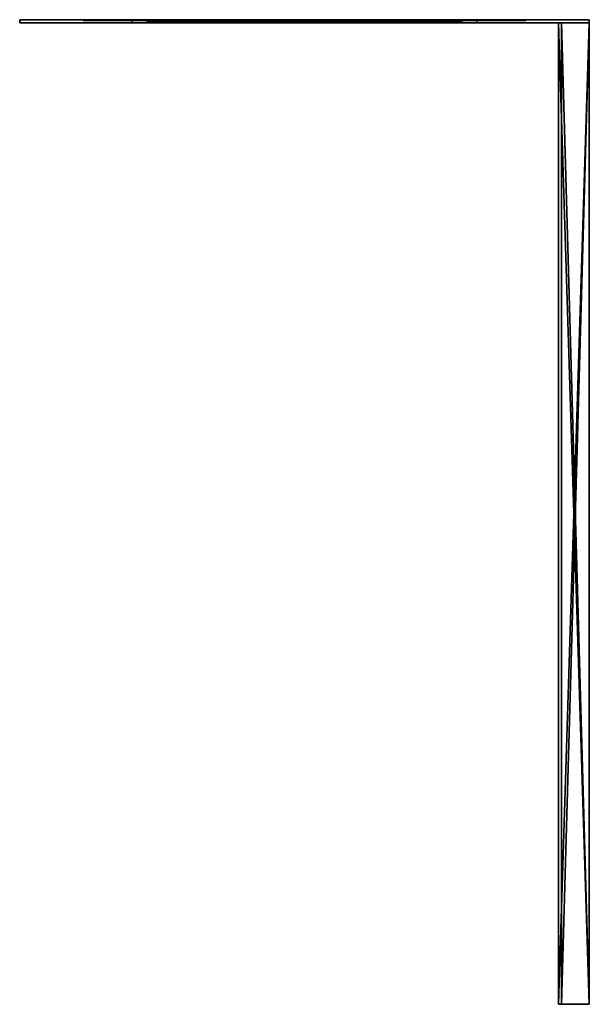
# Model space of a CAD drawing. Header units: millimetres. Extents: x -185 to 185, y -639 to 1.
import ezdxf

# ---------------------------------------------------------------- set-up
doc = ezdxf.new("R2010")
doc.units = ezdxf.units.MM
doc.header["$LTSCALE"] = 65.185185
for name, color, linetype in [('1', 7, 'CONTINUOUS'), ('10', 7, 'CONTINUOUS'), ('11', 7, 'CONTINUOUS'), ('12', 7, 'CONTINUOUS'), ('13', 7, 'CONTINUOUS'), ('14', 7, 'CONTINUOUS'), ('15', 7, 'CONTINUOUS'), ('16', 7, 'CONTINUOUS'), ('17', 7, 'CONTINUOUS'), ('18', 7, 'CONTINUOUS'), ('19', 7, 'CONTINUOUS'), ('2', 7, 'CONTINUOUS'), ('20', 7, 'CONTINUOUS'), ('21', 7, 'CONTINUOUS'), ('3', 7, 'CONTINUOUS'), ('4', 7, 'CONTINUOUS'), ('5', 7, 'CONTINUOUS'), ('6', 7, 'CONTINUOUS'), ('7', 7, 'CONTINUOUS'), ('8', 7, 'CONTINUOUS'), ('9', 7, 'CONTINUOUS')]:
    doc.layers.add(name, color=color, linetype=linetype)

msp = doc.modelspace()

# ---------------------------------------------------------------- linework, layer by layer
at = {"layer": '1', "linetype": 'Continuous'}
for points in [[(-112, -1, 382.5), (-112, -1, 857.5), (-185, -1, -1240), (-112, -1, 382.5)], [(-112, -1, -382.5), (-112, -1, 382.5), (-185, -1, -1240), (-112, -1, -382.5)], [(-185, -1, -1240), (-112, -1, 857.5), (-185, -1, 1240), (-185, -1, -1240)], [(-185, -1, 1240), (-112, -1, 857.5), (185, -1, 1240), (-185, -1, 1240)], [(-112, -1, -857.5), (-112, -1, -382.5), (-185, -1, -1240), (-112, -1, -857.5)], [(112, -1, -857.5), (-112, -1, -857.5), (-185, -1, -1240), (112, -1, -857.5)], [(185, -1, -1240), (112, -1, -857.5), (-185, -1, -1240), (185, -1, -1240)], [(112, -1, 382.5), (-112, -1, 382.5), (-112, -1, -382.5), (112, -1, 382.5)], [(112, -1, 382.5), (-112, -1, -382.5), (165, -1, 27.5), (112, -1, 382.5)], [(-112, -1, 857.5), (112, -1, 857.5), (185, -1, 1240), (-112, -1, 857.5)], [(-112, -1, -382.5), (112, -1, -382.5), (185, -1, -27.5), (-112, -1, -382.5)], [(-112, -1, -382.5), (185, -1, -27.5), (165, -1, -27.5), (-112, -1, -382.5)], [(165, -1, 27.5), (-112, -1, -382.5), (165, -1, -27.5), (165, -1, 27.5)], [(112, -1, 857.5), (112, -1, 382.5), (185, -1, 1240), (112, -1, 857.5)], [(185, -1, 1240), (112, -1, 382.5), (165, -1, 27.5), (185, -1, 1240)], [(112, -1, -382.5), (112, -1, -857.5), (185, -1, -27.5), (112, -1, -382.5)], [(185, -1, -27.5), (112, -1, -857.5), (185, -1, -1240), (185, -1, -27.5)], [(185, -1, 27.5), (185, -1, 1240), (165, -1, 27.5), (185, -1, 27.5)], [(185, -1, -25.5), (185, -1, 25.5), (167, -1, -25.5), (185, -1, -25.5)], [(167, -1, -25.5), (185, -1, 25.5), (167, -1, 25.5), (167, -1, -25.5)]]:
    msp.add_3dface(points, dxfattribs=at)
at = {"layer": '10', "linetype": 'Continuous'}
for points in [[(-112, -1, 382.5), (112, -1, 382.5), (-112, 1, 382.5), (-112, -1, 382.5)], [(-112, 1, 382.5), (112, -1, 382.5), (112, 1, 382.5), (-112, 1, 382.5)]]:
    msp.add_3dface(points, dxfattribs=at)
at = {"layer": '11', "linetype": 'Continuous'}
for points in [[(-112, -1, -382.5), (-112, -1, -857.5), (-112, 1, -382.5), (-112, -1, -382.5)], [(-112, 1, -382.5), (-112, -1, -857.5), (-112, 1, -857.5), (-112, 1, -382.5)]]:
    msp.add_3dface(points, dxfattribs=at)
at = {"layer": '12', "linetype": 'Continuous'}
for points in [[(-112, -1, -857.5), (112, -1, -857.5), (-112, 1, -857.5), (-112, -1, -857.5)], [(112, -1, -857.5), (112, 1, -857.5), (-112, 1, -857.5), (112, -1, -857.5)]]:
    msp.add_3dface(points, dxfattribs=at)
at = {"layer": '13', "linetype": 'Continuous'}
for points in [[(112, -1, -857.5), (112, -1, -382.5), (112, 1, -857.5), (112, -1, -857.5)], [(112, -1, -382.5), (112, 1, -382.5), (112, 1, -857.5), (112, -1, -382.5)]]:
    msp.add_3dface(points, dxfattribs=at)
at = {"layer": '14', "linetype": 'Continuous'}
for points in [[(112, -1, -382.5), (-112, -1, -382.5), (112, 1, -382.5), (112, -1, -382.5)], [(-112, -1, -382.5), (-112, 1, -382.5), (112, 1, -382.5), (-112, -1, -382.5)]]:
    msp.add_3dface(points, dxfattribs=at)
at = {"layer": '15', "linetype": 'Continuous'}
for points in [[(185, -639, -27.5), (185, -639, -25.5), (165, -639, -27.5), (185, -639, -27.5)], [(165, -639, -27.5), (185, -639, -25.5), (167, -639, -25.5), (165, -639, -27.5)], [(185, -639, 27.5), (165, -639, 27.5), (167, -639, 25.5), (185, -639, 27.5)], [(165, -639, 27.5), (165, -639, -27.5), (167, -639, 25.5), (165, -639, 27.5)], [(167, -639, 25.5), (165, -639, -27.5), (167, -639, -25.5), (167, -639, 25.5)], [(185, -639, 25.5), (185, -639, 27.5), (167, -639, 25.5), (185, -639, 25.5)]]:
    msp.add_3dface(points, dxfattribs=at)
at = {"layer": '16', "linetype": 'Continuous'}
for points in [[(165, -1, -27.5), (185, -1, -27.5), (185, -639, -27.5), (165, -1, -27.5)], [(165, -1, -27.5), (185, -639, -27.5), (165, -639, -27.5), (165, -1, -27.5)]]:
    msp.add_3dface(points, dxfattribs=at)
at = {"layer": '17', "linetype": 'Continuous'}
for points in [[(165, -1, 27.5), (165, -1, -27.5), (165, -639, -27.5), (165, -1, 27.5)], [(165, -1, 27.5), (165, -639, -27.5), (165, -639, 27.5), (165, -1, 27.5)]]:
    msp.add_3dface(points, dxfattribs=at)
at = {"layer": '18', "linetype": 'Continuous'}
for points in [[(185, -1, 27.5), (165, -1, 27.5), (165, -639, 27.5), (185, -1, 27.5)], [(185, -639, 27.5), (185, -1, 27.5), (165, -639, 27.5), (185, -639, 27.5)]]:
    msp.add_3dface(points, dxfattribs=at)
at = {"layer": '19', "linetype": 'Continuous'}
for points in [[(167, -1, 25.5), (185, -1, 25.5), (185, -639, 25.5), (167, -1, 25.5)], [(167, -1, 25.5), (185, -639, 25.5), (167, -639, 25.5), (167, -1, 25.5)]]:
    msp.add_3dface(points, dxfattribs=at)
at = {"layer": '2', "linetype": 'Continuous'}
for points in [[(185, 1, -1240), (-185, 1, -1240), (-112, 1, -857.5), (185, 1, -1240)], [(-185, 1, -1240), (-185, 1, 1240), (-112, 1, -857.5), (-185, 1, -1240)], [(-185, 1, 1240), (185, 1, 1240), (112, 1, 857.5), (-185, 1, 1240)], [(-112, 1, 382.5), (-185, 1, 1240), (-112, 1, 857.5), (-112, 1, 382.5)], [(-185, 1, 1240), (-112, 1, 382.5), (-112, 1, -382.5), (-185, 1, 1240)], [(-112, 1, 857.5), (-185, 1, 1240), (112, 1, 857.5), (-112, 1, 857.5)], [(-185, 1, 1240), (-112, 1, -382.5), (-112, 1, -857.5), (-185, 1, 1240)], [(112, 1, -857.5), (185, 1, -1240), (-112, 1, -857.5), (112, 1, -857.5)], [(-112, 1, 382.5), (112, 1, 382.5), (112, 1, -382.5), (-112, 1, 382.5)], [(-112, 1, -382.5), (-112, 1, 382.5), (112, 1, -382.5), (-112, 1, -382.5)], [(185, 1, 1240), (185, 1, -1240), (112, 1, 857.5), (185, 1, 1240)], [(112, 1, 857.5), (185, 1, -1240), (112, 1, 382.5), (112, 1, 857.5)], [(112, 1, 382.5), (185, 1, -1240), (112, 1, -382.5), (112, 1, 382.5)], [(112, 1, -382.5), (185, 1, -1240), (112, 1, -857.5), (112, 1, -382.5)]]:
    msp.add_3dface(points, dxfattribs=at)
at = {"layer": '20', "linetype": 'Continuous'}
for points in [[(167, -1, -25.5), (167, -1, 25.5), (167, -639, 25.5), (167, -1, -25.5)], [(167, -1, -25.5), (167, -639, 25.5), (167, -639, -25.5), (167, -1, -25.5)]]:
    msp.add_3dface(points, dxfattribs=at)
at = {"layer": '21', "linetype": 'Continuous'}
for points in [[(185, -1, -25.5), (167, -1, -25.5), (167, -639, -25.5), (185, -1, -25.5)], [(185, -639, -25.5), (185, -1, -25.5), (167, -639, -25.5), (185, -639, -25.5)]]:
    msp.add_3dface(points, dxfattribs=at)
at = {"layer": '3', "linetype": 'Continuous'}
for points in [[(-185, -1, -1240), (-185, -1, 1240), (-185, 1, -1240), (-185, -1, -1240)], [(-185, 1, -1240), (-185, -1, 1240), (-185, 1, 1240), (-185, 1, -1240)]]:
    msp.add_3dface(points, dxfattribs=at)
at = {"layer": '4', "linetype": 'Continuous'}
for points in [[(-185, -1, 1240), (185, -1, 1240), (-185, 1, 1240), (-185, -1, 1240)], [(185, -1, 1240), (185, 1, 1240), (-185, 1, 1240), (185, -1, 1240)]]:
    msp.add_3dface(points, dxfattribs=at)
at = {"layer": '5', "linetype": 'Continuous'}
for points in [[(185, -1, -27.5), (185, -1, -1240), (185, 1, 1240), (185, -1, -27.5)], [(185, -1, -25.5), (185, -1, -27.5), (185, 1, 1240), (185, -1, -25.5)], [(185, -1, -1240), (185, 1, -1240), (185, 1, 1240), (185, -1, -1240)], [(185, -1, 1240), (185, -1, 27.5), (185, 1, 1240), (185, -1, 1240)], [(185, -1, 27.5), (185, -1, 25.5), (185, 1, 1240), (185, -1, 27.5)], [(185, -1, 25.5), (185, -1, -25.5), (185, 1, 1240), (185, -1, 25.5)], [(185, -1, -27.5), (185, -1, -25.5), (185, -639, -27.5), (185, -1, -27.5)], [(185, -1, 25.5), (185, -1, 27.5), (185, -639, 25.5), (185, -1, 25.5)], [(185, -639, 25.5), (185, -1, 27.5), (185, -639, 27.5), (185, -639, 25.5)], [(185, -639, -27.5), (185, -1, -25.5), (185, -639, -25.5), (185, -639, -27.5)]]:
    msp.add_3dface(points, dxfattribs=at)
at = {"layer": '6', "linetype": 'Continuous'}
for points in [[(185, -1, -1240), (-185, -1, -1240), (185, 1, -1240), (185, -1, -1240)], [(-185, -1, -1240), (-185, 1, -1240), (185, 1, -1240), (-185, -1, -1240)]]:
    msp.add_3dface(points, dxfattribs=at)
at = {"layer": '7', "linetype": 'Continuous'}
for points in [[(-112, -1, 857.5), (-112, -1, 382.5), (-112, 1, 857.5), (-112, -1, 857.5)], [(-112, -1, 382.5), (-112, 1, 382.5), (-112, 1, 857.5), (-112, -1, 382.5)]]:
    msp.add_3dface(points, dxfattribs=at)
at = {"layer": '8', "linetype": 'Continuous'}
for points in [[(112, -1, 857.5), (-112, -1, 857.5), (112, 1, 857.5), (112, -1, 857.5)], [(-112, -1, 857.5), (-112, 1, 857.5), (112, 1, 857.5), (-112, -1, 857.5)]]:
    msp.add_3dface(points, dxfattribs=at)
at = {"layer": '9', "linetype": 'Continuous'}
for points in [[(112, -1, 382.5), (112, -1, 857.5), (112, 1, 382.5), (112, -1, 382.5)], [(112, -1, 857.5), (112, 1, 857.5), (112, 1, 382.5), (112, -1, 857.5)]]:
    msp.add_3dface(points, dxfattribs=at)

doc.saveas('drawing.dxf')
